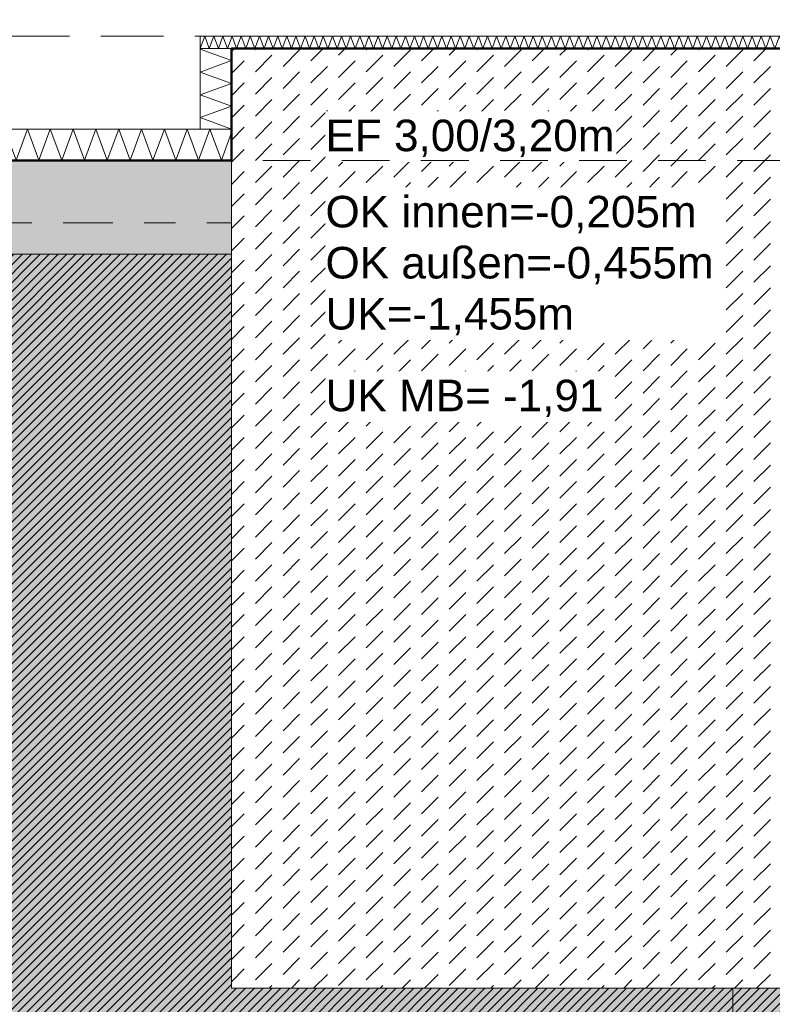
# Model space of a CAD drawing. Header units: metres. Extents: x -273 to 6, y -183 to 13.
# Tile 141 of 256: x -132.1 to -129.69, y -2.94 to 0.2. Entities that reach past the tile are written whole.
import ezdxf

# ---------------------------------------------------------------- set-up
doc = ezdxf.new("R2010")
doc.units = ezdxf.units.M
doc.header["$LTSCALE"] = 0.05
doc.header["$PDMODE"] = 1
doc.header["$PDSIZE"] = -2
for name, pattern in [('ISO-02 Strichlinie', [3.81, 3.048, -0.762]), ('Linienart-53', [5.291531, 3.175, -1.058062, 0.352704, -0.705764]), ('Linienart-Gestrichelt mit Abstand', [6, 4, -2])]:
    doc.linetypes.add(name, pattern=pattern)
doc.layers.get('0').update_dxf_attribs({"lineweight": 25})
for name, color, linetype, lineweight, true_color in [('00 -Bauelemente -Beton unbewehrt', 7, 'Continuous', 9, 0xf7e06e), ('00 -Bauelemente -Dämmung innen', 7, 'Continuous', 9, 0xff7fe6), ('30 -32 Gründung- 2 Flachgründungen u. Bodenplatten', 7, 'Continuous', 9, 0xff6633), ('30 -32 Gründung-4 Frostschürze', 7, 'Continuous', 9, 0x66aaff), ('70 -72 Beschriftung- 1 Beschriftung allgemein', 7, 'Continuous', 9, 0xff6633), ('70 -76 Bemaßung- 2 Allgemein', 7, 'Continuous', 5, 0x6666cc)]:
    doc.layers.add(name, color=color, linetype=linetype, lineweight=lineweight, true_color=true_color)
for name, color, linetype, lineweight in [('30 -35 Decken- 2 Beläge- Dämmung', 7, 'Continuous', 9), ('70 -71 Achsen- 1 Gebäudeachsen', 7, 'Linienart-53', 18), ('Keine', 7, 'Continuous', 9)]:
    doc.layers.add(name, color=color, linetype=linetype, lineweight=lineweight)
doc.styles.add('Arial', font='arial.ttf')
doc.dimstyles.new('k+k_klein', dxfattribs={"dimtxt": 0.100689, "dimasz": 0.05302, "dimexe": 0.05, "dimexo": 0.15, "dimgap": 0.005, "dimtad": 1, "dimdec": 3, "dimtxsty": 'Arial', "dimblk": 'VW_SLASH-2', "dimblk1": 'VW_SLASH-2', "dimblk2": 'VW_SLASH-2', "dimcen": 0, "dimdle": 0.025, "dimadec": 3, "dimazin": 0, "dimtfac": 0.75, "dimtdec": 3, "dimtix": 1, "dimtmove": 0, "dimatfit": 0, "dimldrblk": 'VW_FILLEDARROW', "dimfxl": 0.1, "dimfxlon": 1, "dimfrac": 2, "dimtolj": 1, "dimarcsym": 0})

# ---------------------------------------------------------------- blocks, each defined once
blk = doc.blocks.new('_Achsen (3D)')
at = {"layer": '70 -71 Achsen- 1 Gebäudeachsen', "transparency": 33554687}
for p, q in [((-129.821, 3.8), (-129.821, -46.172)), ((-179.668, -0.447), (3.826, -0.447))]:
    blk.add_line(p, q, dxfattribs=at)
blk = doc.blocks.new('Gruppe-154')
at = {"color": 255, "linetype": 'Continuous', "lineweight": 5}
blk.add_wipeout([(-135.821, -0.247), (-131.421, -0.247), (-131.421, -0.147), (-135.821, -0.147)], dxfattribs=at).dxf.layer = '00 -Bauelemente -Dämmung innen'
blk = doc.blocks.new('Gruppe-155')
at = {"layer": '00 -Bauelemente -Dämmung innen', "color": 7, "transparency": 33554687, "flags": 128}
blk.add_lwpolyline([(-135.821, -0.247), (-135.7846, -0.147), (-135.7482, -0.247), (-135.7118, -0.147), (-135.6754, -0.247), (-135.639, -0.147), (-135.6026, -0.247), (-135.5662, -0.147), (-135.5298, -0.247), (-135.4934, -0.147), (-135.457, -0.247), (-135.4206, -0.147), (-135.3842, -0.247), (-135.3478, -0.147), (-135.3114, -0.247), (-135.275, -0.147), (-135.2386, -0.247), (-135.2023, -0.147), (-135.1659, -0.247), (-135.1295, -0.147), (-135.0931, -0.247), (-135.0567, -0.147), (-135.0203, -0.247), (-134.9839, -0.147), (-134.9475, -0.247), (-134.9111, -0.147), (-134.8747, -0.247), (-134.8383, -0.147), (-134.8019, -0.247), (-134.7655, -0.147), (-134.7291, -0.247), (-134.6927, -0.147), (-134.6563, -0.247), (-134.6199, -0.147), (-134.5835, -0.247), (-134.5471, -0.147), (-134.5107, -0.247), (-134.4743, -0.147), (-134.4379, -0.247), (-134.4015, -0.147), (-134.3651, -0.247), (-134.3287, -0.147), (-134.2923, -0.247), (-134.2559, -0.147), (-134.2195, -0.247), (-134.1831, -0.147), (-134.1467, -0.247), (-134.1103, -0.147), (-134.0739, -0.247), (-134.0375, -0.147), (-134.0011, -0.247), (-133.9648, -0.147), (-133.9284, -0.247), (-133.892, -0.147), (-133.8556, -0.247), (-133.8192, -0.147), (-133.7828, -0.247), (-133.7464, -0.147), (-133.71, -0.247), (-133.6736, -0.147), (-133.6372, -0.247), (-133.6008, -0.147), (-133.5644, -0.247), (-133.528, -0.147), (-133.4916, -0.247), (-133.4552, -0.147), (-133.4188, -0.247), (-133.3824, -0.147), (-133.346, -0.247), (-133.3096, -0.147), (-133.2732, -0.247), (-133.2368, -0.147), (-133.2004, -0.247), (-133.164, -0.147), (-133.1276, -0.247), (-133.0912, -0.147), (-133.0548, -0.247), (-133.0184, -0.147), (-132.982, -0.247), (-132.9456, -0.147), (-132.9092, -0.247), (-132.8728, -0.147), (-132.8364, -0.247), (-132.8, -0.147), (-132.7636, -0.247), (-132.7273, -0.147), (-132.6909, -0.247), (-132.6545, -0.147), (-132.6181, -0.247), (-132.5817, -0.147), (-132.5453, -0.247), (-132.5089, -0.147), (-132.4725, -0.247), (-132.4361, -0.147), (-132.3997, -0.247), (-132.3633, -0.147), (-132.3269, -0.247), (-132.2905, -0.147), (-132.2541, -0.247), (-132.2177, -0.147), (-132.1813, -0.247), (-132.1449, -0.147), (-132.1085, -0.247), (-132.0721, -0.147), (-132.0357, -0.247), (-131.9993, -0.147), (-131.9629, -0.247), (-131.9265, -0.147), (-131.8901, -0.247), (-131.8537, -0.147), (-131.8173, -0.247), (-131.7809, -0.147), (-131.7445, -0.247), (-131.7081, -0.147), (-131.6717, -0.247), (-131.6353, -0.147), (-131.5989, -0.247), (-131.5625, -0.147), (-131.5262, -0.247), (-131.4898, -0.147), (-131.4534, -0.247), (-131.421, -0.1581)], dxfattribs=at)
blk = doc.blocks.new('Gruppe-156')
at = {"layer": '00 -Bauelemente -Dämmung innen', "color": 7, "linetype": 'Continuous', "lineweight": 9, "transparency": 33554687}
blk.add_line((-135.821, -0.147), (-135.821, -0.247), dxfattribs=at)
blk = doc.blocks.new('Gruppe-157')
at = {"layer": '00 -Bauelemente -Dämmung innen', "color": 7, "linetype": 'Continuous', "lineweight": 9, "transparency": 33554687}
blk.add_line((-131.421, -0.247), (-131.421, -0.147), dxfattribs=at)
blk = doc.blocks.new('Gruppe-158')
at = {"color": 7, "transparency": 33554687}
for name in ['Gruppe-156', 'Gruppe-157']:
    blk.add_blockref(name, (0, 0), dxfattribs=at)
blk = doc.blocks.new('Gruppe-159')
at = {"layer": '00 -Bauelemente -Dämmung innen', "color": 7, "linetype": 'Continuous', "lineweight": 9, "transparency": 33554687}
blk.add_line((-131.421, -0.147), (-135.821, -0.147), dxfattribs=at)
blk = doc.blocks.new('Gruppe-160')
at = {"layer": '00 -Bauelemente -Dämmung innen', "color": 7, "linetype": 'Continuous', "lineweight": 9, "transparency": 33554687}
blk.add_line((-135.821, -0.247), (-131.421, -0.247), dxfattribs=at)
blk = doc.blocks.new('Gruppe-161')
at = {"color": 7, "transparency": 33554687}
for name in ['Gruppe-159', 'Gruppe-160']:
    blk.add_blockref(name, (0, 0), dxfattribs=at)
blk = doc.blocks.new('Gruppe-162')
at = {"layer": '00 -Bauelemente -Dämmung innen', "color": 7}
blk.add_blockref('Gruppe-154', (0, 0), dxfattribs=at)
at = {"color": 7, "transparency": 33554687}
for name in ['Gruppe-158', 'Gruppe-161']:
    blk.add_blockref(name, (0, 0), dxfattribs=at)
at = {"layer": '00 -Bauelemente -Dämmung innen', "color": 7, "transparency": 33554687}
blk.add_blockref('Gruppe-155', (0, 0), dxfattribs=at)
blk = doc.blocks.new('Gruppe-163')
at = {"layer": '00 -Bauelemente -Dämmung innen', "color": 7, "transparency": 33554687}
blk.add_blockref('Gruppe-162', (0, 0), dxfattribs=at)
at = {"layer": '00 -Bauelemente -Dämmung innen', "color": 0, "flags": 1}
for tag in ['prm0_value', 'prm1_value', 'prm2_value', 'prm3_value', 'prm4_value', 'prm5_value', 'prm6_value', 'IFC_UUID', 'instanceID', 'prm0_name', 'prm0_type', 'prm1_name', 'prm1_type', 'prm2_name', 'prm2_type', 'prm3_name', 'prm3_type', 'prm4_name', 'prm4_type', 'prm5_name', 'prm5_type', 'prm6_name', 'prm6_type']:
    blk.add_attdef(tag, (-135.821, -0.247), '', height=0.00018, dxfattribs=at)
blk = doc.blocks.new('Gruppe-834')
at = {"color": 255, "linetype": 'Continuous', "lineweight": 5}
blk.add_wipeout([(-131.421, -0.147), (-131.421, 0.1099), (-131.521, 0.1099), (-131.521, -0.147)], dxfattribs=at).dxf.layer = '00 -Bauelemente -Dämmung innen'
blk = doc.blocks.new('Gruppe-835')
at = {"layer": '00 -Bauelemente -Dämmung innen', "color": 7, "transparency": 33554687, "flags": 128}
blk.add_lwpolyline([(-131.421, -0.147), (-131.521, -0.1106), (-131.421, -0.0742), (-131.521, -0.0379), (-131.421, -0.0015), (-131.521, 0.0349), (-131.421, 0.0713), (-131.521, 0.1077), (-131.5151, 0.1099)], dxfattribs=at)
blk = doc.blocks.new('Gruppe-836')
at = {"layer": '00 -Bauelemente -Dämmung innen', "color": 7, "linetype": 'Continuous', "lineweight": 9, "transparency": 33554687}
blk.add_line((-131.521, -0.147), (-131.421, -0.147), dxfattribs=at)
blk = doc.blocks.new('Gruppe-837')
at = {"layer": '00 -Bauelemente -Dämmung innen', "color": 7, "linetype": 'Continuous', "lineweight": 9, "transparency": 33554687}
blk.add_line((-131.421, 0.1099), (-131.521, 0.1099), dxfattribs=at)
blk = doc.blocks.new('Gruppe-838')
at = {"color": 7, "transparency": 33554687}
for name in ['Gruppe-837', 'Gruppe-836']:
    blk.add_blockref(name, (0, 0), dxfattribs=at)
blk = doc.blocks.new('Gruppe-839')
at = {"layer": '00 -Bauelemente -Dämmung innen', "color": 7, "linetype": 'Continuous', "lineweight": 9, "transparency": 33554687}
blk.add_line((-131.521, 0.1099), (-131.521, -0.147), dxfattribs=at)
blk = doc.blocks.new('Gruppe-840')
at = {"layer": '00 -Bauelemente -Dämmung innen', "color": 7, "linetype": 'Continuous', "lineweight": 9, "transparency": 33554687}
blk.add_line((-131.421, -0.147), (-131.421, 0.1099), dxfattribs=at)
blk = doc.blocks.new('Gruppe-841')
at = {"color": 7, "transparency": 33554687}
for name in ['Gruppe-839', 'Gruppe-840']:
    blk.add_blockref(name, (0, 0), dxfattribs=at)
blk = doc.blocks.new('Gruppe-842')
at = {"layer": '00 -Bauelemente -Dämmung innen', "color": 7}
blk.add_blockref('Gruppe-834', (0, 0), dxfattribs=at)
at = {"color": 7, "transparency": 33554687}
for name in ['Gruppe-838', 'Gruppe-841']:
    blk.add_blockref(name, (0, 0), dxfattribs=at)
at = {"layer": '00 -Bauelemente -Dämmung innen', "color": 7, "transparency": 33554687}
blk.add_blockref('Gruppe-835', (0, 0), dxfattribs=at)
blk = doc.blocks.new('Gruppe-843')
at = {"layer": '00 -Bauelemente -Dämmung innen', "color": 7, "transparency": 33554687}
blk.add_blockref('Gruppe-842', (0, 0), dxfattribs=at)
at = {"layer": '00 -Bauelemente -Dämmung innen', "color": 0, "flags": 1}
for tag in ['prm0_value', 'prm1_value', 'prm2_value', 'prm3_value', 'prm4_value', 'prm5_value', 'prm6_value', 'IFC_UUID', 'instanceID', 'prm0_name', 'prm0_type', 'prm1_name', 'prm1_type', 'prm2_name', 'prm2_type', 'prm3_name', 'prm3_type', 'prm4_name', 'prm4_type', 'prm5_name', 'prm5_type', 'prm6_name', 'prm6_type']:
    blk.add_attdef(tag, (-131.521, -0.147), '', height=0.00018, dxfattribs=at)
blk = doc.blocks.new('Gruppe-844')
at = {"color": 255, "linetype": 'Continuous', "lineweight": 5}
blk.add_wipeout([(-131.521, 0.1099), (-128.221, 0.1099), (-128.221, 0.1499), (-131.521, 0.1499)], dxfattribs=at).dxf.layer = '00 -Bauelemente -Dämmung innen'
blk = doc.blocks.new('Gruppe-845')
at = {"layer": '00 -Bauelemente -Dämmung innen', "color": 7, "transparency": 33554687, "flags": 128}
blk.add_lwpolyline([(-131.521, 0.1099), (-131.5064, 0.1499), (-131.4919, 0.1099), (-131.4773, 0.1499), (-131.4628, 0.1099), (-131.4482, 0.1499), (-131.4336, 0.1099), (-131.4191, 0.1499), (-131.4045, 0.1099), (-131.39, 0.1499), (-131.3754, 0.1099), (-131.3609, 0.1499), (-131.3463, 0.1099), (-131.3317, 0.1499), (-131.3172, 0.1099), (-131.3026, 0.1499), (-131.2881, 0.1099), (-131.2735, 0.1499), (-131.2589, 0.1099), (-131.2444, 0.1499), (-131.2298, 0.1099), (-131.2153, 0.1499), (-131.2007, 0.1099), (-131.1861, 0.1499), (-131.1716, 0.1099), (-131.157, 0.1499), (-131.1425, 0.1099), (-131.1279, 0.1499), (-131.1134, 0.1099), (-131.0988, 0.1499), (-131.0842, 0.1099), (-131.0697, 0.1499), (-131.0551, 0.1099), (-131.0406, 0.1499), (-131.026, 0.1099), (-131.0114, 0.1499), (-130.9969, 0.1099), (-130.9823, 0.1499), (-130.9678, 0.1099), (-130.9532, 0.1499), (-130.9386, 0.1099), (-130.9241, 0.1499), (-130.9095, 0.1099), (-130.895, 0.1499), (-130.8804, 0.1099), (-130.8659, 0.1499), (-130.8513, 0.1099), (-130.8367, 0.1499), (-130.8222, 0.1099), (-130.8076, 0.1499), (-130.7931, 0.1099), (-130.7785, 0.1499), (-130.7639, 0.1099), (-130.7494, 0.1499), (-130.7348, 0.1099), (-130.7203, 0.1499), (-130.7057, 0.1099), (-130.6911, 0.1499), (-130.6766, 0.1099), (-130.662, 0.1499), (-130.6475, 0.1099), (-130.6329, 0.1499), (-130.6184, 0.1099), (-130.6038, 0.1499), (-130.5892, 0.1099), (-130.5747, 0.1499), (-130.5601, 0.1099), (-130.5456, 0.1499), (-130.531, 0.1099), (-130.5164, 0.1499), (-130.5019, 0.1099), (-130.4873, 0.1499), (-130.4728, 0.1099), (-130.4582, 0.1499), (-130.4436, 0.1099), (-130.4291, 0.1499), (-130.4145, 0.1099), (-130.4, 0.1499), (-130.3854, 0.1099), (-130.3709, 0.1499), (-130.3563, 0.1099), (-130.3417, 0.1499), (-130.3272, 0.1099), (-130.3126, 0.1499), (-130.2981, 0.1099), (-130.2835, 0.1499), (-130.2689, 0.1099), (-130.2544, 0.1499), (-130.2398, 0.1099), (-130.2253, 0.1499), (-130.2107, 0.1099), (-130.1961, 0.1499), (-130.1816, 0.1099), (-130.167, 0.1499), (-130.1525, 0.1099), (-130.1379, 0.1499), (-130.1234, 0.1099), (-130.1088, 0.1499), (-130.0942, 0.1099), (-130.0797, 0.1499), (-130.0651, 0.1099), (-130.0506, 0.1499), (-130.036, 0.1099), (-130.0214, 0.1499), (-130.0069, 0.1099), (-129.9923, 0.1499), (-129.9778, 0.1099), (-129.9632, 0.1499), (-129.9486, 0.1099), (-129.9341, 0.1499), (-129.9195, 0.1099), (-129.905, 0.1499), (-129.8904, 0.1099), (-129.8759, 0.1499), (-129.8613, 0.1099), (-129.8467, 0.1499), (-129.8322, 0.1099), (-129.8176, 0.1499), (-129.8031, 0.1099), (-129.7885, 0.1499), (-129.7739, 0.1099), (-129.7594, 0.1499), (-129.7448, 0.1099), (-129.7303, 0.1499), (-129.7157, 0.1099), (-129.7011, 0.1499), (-129.6866, 0.1099), (-129.672, 0.1499), (-129.6575, 0.1099), (-129.6429, 0.1499), (-129.6284, 0.1099), (-129.6138, 0.1499), (-129.5992, 0.1099), (-129.5847, 0.1499), (-129.5701, 0.1099), (-129.5556, 0.1499), (-129.541, 0.1099), (-129.5264, 0.1499), (-129.5119, 0.1099), (-129.4973, 0.1499), (-129.4828, 0.1099), (-129.4682, 0.1499), (-129.4536, 0.1099), (-129.4391, 0.1499), (-129.4245, 0.1099), (-129.41, 0.1499), (-129.3954, 0.1099), (-129.3809, 0.1499), (-129.3663, 0.1099), (-129.3517, 0.1499), (-129.3372, 0.1099), (-129.3226, 0.1499), (-129.3081, 0.1099), (-129.2935, 0.1499), (-129.2789, 0.1099), (-129.2644, 0.1499), (-129.2498, 0.1099), (-129.2353, 0.1499), (-129.2207, 0.1099), (-129.2061, 0.1499), (-129.1916, 0.1099), (-129.177, 0.1499), (-129.1625, 0.1099), (-129.1479, 0.1499), (-129.1334, 0.1099), (-129.1188, 0.1499), (-129.1042, 0.1099), (-129.0897, 0.1499), (-129.0751, 0.1099), (-129.0606, 0.1499), (-129.046, 0.1099), (-129.0314, 0.1499), (-129.0169, 0.1099), (-129.0023, 0.1499), (-128.9878, 0.1099), (-128.9732, 0.1499), (-128.9586, 0.1099), (-128.9441, 0.1499), (-128.9295, 0.1099), (-128.915, 0.1499), (-128.9004, 0.1099), (-128.8859, 0.1499), (-128.8713, 0.1099), (-128.8567, 0.1499), (-128.8422, 0.1099), (-128.8276, 0.1499), (-128.8131, 0.1099), (-128.7985, 0.1499), (-128.7839, 0.1099), (-128.7694, 0.1499), (-128.7548, 0.1099), (-128.7403, 0.1499), (-128.7257, 0.1099), (-128.7111, 0.1499), (-128.6966, 0.1099), (-128.682, 0.1499), (-128.6675, 0.1099), (-128.6529, 0.1499), (-128.6384, 0.1099), (-128.6238, 0.1499), (-128.6092, 0.1099), (-128.5947, 0.1499), (-128.5801, 0.1099), (-128.5656, 0.1499), (-128.551, 0.1099), (-128.5364, 0.1499), (-128.5219, 0.1099), (-128.5073, 0.1499), (-128.4928, 0.1099), (-128.4782, 0.1499), (-128.4636, 0.1099), (-128.4491, 0.1499), (-128.4345, 0.1099), (-128.42, 0.1499), (-128.4054, 0.1099), (-128.3909, 0.1499), (-128.3763, 0.1099), (-128.3617, 0.1499), (-128.3472, 0.1099), (-128.3326, 0.1499), (-128.3181, 0.1099), (-128.3035, 0.1499), (-128.2889, 0.1099), (-128.2744, 0.1499), (-128.2598, 0.1099), (-128.2453, 0.1499), (-128.2307, 0.1099), (-128.221, 0.1366)], dxfattribs=at)
blk = doc.blocks.new('Gruppe-846')
at = {"layer": '00 -Bauelemente -Dämmung innen', "color": 7, "linetype": 'Continuous', "lineweight": 9, "transparency": 33554687}
blk.add_line((-131.521, 0.1499), (-131.521, 0.1099), dxfattribs=at)
blk = doc.blocks.new('Gruppe-847')
at = {"layer": '00 -Bauelemente -Dämmung innen', "color": 7, "linetype": 'Continuous', "lineweight": 9, "transparency": 33554687}
blk.add_line((-128.221, 0.1099), (-128.221, 0.1499), dxfattribs=at)
blk = doc.blocks.new('Gruppe-848')
at = {"color": 7, "transparency": 33554687}
for name in ['Gruppe-846', 'Gruppe-847']:
    blk.add_blockref(name, (0, 0), dxfattribs=at)
blk = doc.blocks.new('Gruppe-849')
at = {"layer": '00 -Bauelemente -Dämmung innen', "color": 7, "linetype": 'Continuous', "lineweight": 9, "transparency": 33554687}
blk.add_line((-128.221, 0.1499), (-131.521, 0.1499), dxfattribs=at)
blk = doc.blocks.new('Gruppe-850')
at = {"layer": '00 -Bauelemente -Dämmung innen', "color": 7, "linetype": 'Continuous', "lineweight": 9, "transparency": 33554687}
blk.add_line((-131.521, 0.1099), (-128.221, 0.1099), dxfattribs=at)
blk = doc.blocks.new('Gruppe-851')
at = {"color": 7, "transparency": 33554687}
for name in ['Gruppe-849', 'Gruppe-850']:
    blk.add_blockref(name, (0, 0), dxfattribs=at)
blk = doc.blocks.new('Gruppe-852')
at = {"layer": '00 -Bauelemente -Dämmung innen', "color": 7}
blk.add_blockref('Gruppe-844', (0, 0), dxfattribs=at)
at = {"color": 7, "transparency": 33554687}
for name in ['Gruppe-848', 'Gruppe-851']:
    blk.add_blockref(name, (0, 0), dxfattribs=at)
at = {"layer": '00 -Bauelemente -Dämmung innen', "color": 7, "transparency": 33554687}
blk.add_blockref('Gruppe-845', (0, 0), dxfattribs=at)
blk = doc.blocks.new('Gruppe-853')
at = {"layer": '00 -Bauelemente -Dämmung innen', "color": 7, "transparency": 33554687}
blk.add_blockref('Gruppe-852', (0, 0), dxfattribs=at)
at = {"layer": '00 -Bauelemente -Dämmung innen', "color": 0, "flags": 1}
for tag in ['IFC_UUID', 'instanceID', 'prm0_name', 'prm0_type', 'prm0_value', 'prm1_name', 'prm1_type', 'prm1_value', 'prm2_name', 'prm2_type', 'prm2_value', 'prm3_name', 'prm3_type', 'prm3_value', 'prm4_name', 'prm4_type', 'prm4_value', 'prm5_name', 'prm5_type', 'prm5_value', 'prm6_name', 'prm6_type', 'prm6_value']:
    blk.add_attdef(tag, (-131.521, 0.1099), '', height=0.00018, dxfattribs=at)
blk = doc.blocks.new('Gruppe-2130')
at = {"layer": '30 -32 Gründung- 2 Flachgründungen u. Bodenplatten', "flags": 128}
blk.add_lwpolyline([(-131.421, 0.1099), (-128.221, 0.1099), (-128.221, -2.8901), (-131.421, -2.8901)], close=True, dxfattribs=at)
at = {"color": 255}
for points in [[(-131.121, -0.2524), (-130.1926, -0.2524), (-130.1926, -0.0901), (-131.121, -0.0901)], [(-131.121, -0.8204), (-129.8749, -0.8204), (-129.8749, -0.3335), (-131.121, -0.3335)]]:
    blk.add_wipeout(points, dxfattribs=at).dxf.layer = '70 -72 Beschriftung- 1 Beschriftung allgemein'
at = {"layer": '70 -72 Beschriftung- 1 Beschriftung allgemein', "char_height": 0.100689, "attachment_point": 1, "line_spacing_factor": 0.970891, "style": 'Arial'}
for s, insert in [('EF 3,00/3,20m', (-131.121, -0.1171)), ('OK innen=-0,205m\\POK außen=-0,455m\\PUK=-1,455m', (-131.121, -0.3605))]:
    blk.add_mtext(s, dxfattribs=dict(at, insert=insert))
blk = doc.blocks.new('_FU_2D LP5 (2D)')
at = {"color": 255}
blk.add_wipeout([(-131.42099996, 0.10989813), (-128.22099996, 0.10989813), (-128.22099996, -2.89010187), (-131.42099996, -2.89010187)], dxfattribs=at).dxf.layer = '00 -Bauelemente -Beton unbewehrt'
at = {"layer": '00 -Bauelemente -Beton unbewehrt', "linetype": 'Continuous', "lineweight": 9}
h = blk.add_hatch(dxfattribs=at)
h.set_pattern_fill('Unbew_ Beton1 1mm SRF', style=0, pattern_type=2)
h.set_pattern_definition([(45, (0, 0), (0.088388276, 0.01767774), [0.075, -0.05])])
h.paths.add_polyline_path([(-131.42099996, 0.10989813), (-128.22099996, 0.10989813), (-128.22099996, -2.89010187), (-131.42099996, -2.89010187)])
at = {"layer": '30 -35 Decken- 2 Beläge- Dämmung', "linetype": 'Continuous', "lineweight": 18, "true_color": 0xd9d9d9}
h = blk.add_hatch(dxfattribs=at)
h.set_pattern_fill('Schraffur grau', color=254, style=0, pattern_type=2)
h.set_pattern_definition([(45, (-131.188402, -6.746944), (0.014142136, -0.014142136), [])])
h.paths.add_polyline_path([(-149.17086327, -2.24704198), (-150.87086327, -2.24704198), (-150.87086327, -0.54704198), (-151.02099996, -0.54704198), (-151.02099996, -2.89011624), (-154.22099996, -2.89011624), (-154.22099996, -0.54704198), (-159.62099996, -0.54704198), (-159.62099996, -5.54704198), (-119.72099996, -5.54704198), (-119.72099996, -10.21204198), (-100.02099996, -10.21204198), (-100.02099996, -7.44704198), (-101.74599996, -7.44704198), (-101.74599996, -5.21204198), (-114.72099996, -5.21204198), (-114.72099996, -2.89009828), (-116.22099996, -2.89009828), (-116.22099996, -0.54704198), (-120.62099996, -0.54704198), (-120.62099996, -2.89010187), (-123.82099996, -2.89010187), (-123.82099996, -0.54704198), (-128.22099996, -0.54704198), (-128.22099996, -2.89010187), (-131.42099996, -2.89010187), (-131.42099996, -0.54704198), (-135.82099996, -0.54704198), (-135.82099996, -2.89010187), (-139.02099996, -2.89010187), (-139.02099996, -0.54704198), (-143.42099996, -0.54704198), (-143.42099996, -2.89011265), (-146.62099996, -2.89011265), (-146.62099996, -0.54704198), (-149.17086327, -0.54704198)])
h.paths.add_polyline_path([(-105.92099996, -8.27204198), (-108.12099996, -8.27204198), (-108.12099996, -6.07204198), (-105.92099996, -6.07204198)])
h.paths.add_polyline_path([(-113.52099996, -8.27204198), (-115.72099996, -8.27204198), (-115.72099996, -6.07204198), (-113.52099996, -6.07204198)])
at = {"layer": 'Keine', "linetype": 'Continuous', "lineweight": 0, "transparency": 33554511}
h = blk.add_hatch(color=43, dxfattribs=at)
h.paths.add_polyline_path([(-131.42099996, -0.54704198), (-135.82099996, -0.54704198), (-135.82099996, -2.89010187), (-139.02099996, -2.89010187), (-139.02099996, -0.54704198), (-143.42099996, -0.54704198), (-143.42099996, -2.89011265), (-146.62099996, -2.89011265), (-146.62099996, -0.54704198), (-149.17086327, -0.54704198), (-149.17086327, -2.24704198), (-151.02099996, -2.24704198), (-151.02099996, -2.89011624), (-154.22099996, -2.89011624), (-154.22099996, -0.54704198), (-159.62099996, -0.54704198), (-159.62099996, -9.29704198), (-161.89599996, -9.29704198), (-161.89599996, -8.97204198), (-164.29599996, -8.97204198), (-164.29599996, -8.89704198), (-167.04599996, -8.89704198), (-167.04599996, -9.47204198), (-168.59599996, -9.47204198), (-168.59599996, -8.79704198), (-174.32099996, -8.79704198), (-174.32099996, -9.79704198), (-175.32099996, -9.79704198), (-175.32099996, -11.09704198), (-160.82099996, -11.09704198), (-160.82099996, -10.94704198), (-100.02099996, -10.94704198), (-100.02099996, -7.44704198), (-101.74599996, -7.44704198), (-101.74599996, -5.21204198), (-114.72099996, -5.21204198), (-114.72099996, -2.89009828), (-116.22099996, -2.89009828), (-116.22099996, -0.54704198), (-120.62099996, -0.54704198), (-120.62099996, -2.89010187), (-123.82099996, -2.89010187), (-123.82099996, -0.54704198), (-128.22099996, -0.54704198), (-128.22099996, -2.89010187), (-131.42099996, -2.89010187)])
h.paths.add_polyline_path([(-153.72099996, -6.07204198), (-151.52099996, -6.07204198), (-151.52099996, -8.27204198), (-153.72099996, -8.27204198)])
h.paths.add_polyline_path([(-143.92099996, -8.27204198), (-146.12099996, -8.27204198), (-146.12099996, -6.07204198), (-143.92099996, -6.07204198)])
h.paths.add_polyline_path([(-128.72099996, -8.27204198), (-130.92099996, -8.27204198), (-130.92099996, -6.07204198), (-128.72099996, -6.07204198)])
h.paths.add_polyline_path([(-113.52099996, -8.27204198), (-115.72099996, -8.27204198), (-115.72099996, -6.07204198), (-113.52099996, -6.07204198)])
h.paths.add_polyline_path([(-108.12099996, -6.07204198), (-105.92099996, -6.07204198), (-105.92099996, -8.27204198), (-108.12099996, -8.27204198)])
h.paths.add_polyline_path([(-123.32099996, -6.07204198), (-121.12099996, -6.07204198), (-121.12099996, -8.27204198), (-123.32099996, -8.27204198)])
h.paths.add_polyline_path([(-138.52099996, -6.07204198), (-136.32099996, -6.07204198), (-136.32099996, -8.27204198), (-138.52099996, -8.27204198)])
at = {"layer": '00 -Bauelemente -Beton unbewehrt', "flags": 128}
blk.add_lwpolyline([(-131.42099996, 0.10989813), (-128.22099996, 0.10989813), (-128.22099996, -2.89010187), (-131.42099996, -2.89010187)], close=True, dxfattribs=at)
at = {"layer": '30 -35 Decken- 2 Beläge- Dämmung', "flags": 128}
blk.add_lwpolyline([(-159.62099996, -5.54704198), (-119.72099996, -5.54704198), (-119.72099996, -10.21204198), (-100.02099996, -10.21204198), (-100.02099996, -7.44704198), (-101.74599996, -7.44704198), (-101.74599996, -5.21204198), (-114.72099996, -5.21204198), (-114.72099996, -2.89009828), (-116.22099996, -2.89009828), (-116.22099996, -0.54704198), (-120.62099996, -0.54704198), (-120.62099996, -2.89010187), (-123.82099996, -2.89010187), (-123.82099996, -0.54704198), (-128.22099996, -0.54704198), (-128.22099996, -2.89010187), (-131.42099996, -2.89010187), (-131.42099996, -0.54704198), (-135.82099996, -0.54704198)], dxfattribs=at)
at = {"layer": 'Keine', "flags": 128}
blk.add_lwpolyline([(-160.82099996, -10.94704198), (-100.02099996, -10.94704198), (-100.02099996, -7.44704198), (-101.74599996, -7.44704198), (-101.74599996, -5.21204198), (-114.72099996, -5.21204198), (-114.72099996, -2.89009828), (-116.22099996, -2.89009828), (-116.22099996, -0.54704198), (-120.62099996, -0.54704198), (-120.62099996, -2.89010187), (-123.82099996, -2.89010187), (-123.82099996, -0.54704198), (-128.22099996, -0.54704198), (-128.22099996, -2.89010187), (-131.42099996, -2.89010187), (-131.42099996, -0.54704198), (-135.82099996, -0.54704198)], dxfattribs=at)
at = {"layer": '00 -Bauelemente -Dämmung innen', "color": 7}
blk.add_blockref('Gruppe-163', (0, 0), dxfattribs=at)
blk.add_blockref('Gruppe-843', (0, 0), dxfattribs=at)
blk.add_blockref('Gruppe-853', (0, 0), dxfattribs=at)
at = {"layer": 'Keine', "color": 1, "linetype": 'Linienart-Gestrichelt mit Abstand', "lineweight": 9, "true_color": 0xff0000, "flags": 128}
blk.add_lwpolyline([(6.03999377, -134.70913897), (4.10766281, -139.37286792), (2.43021044, -143.26963359), (0.229042, -148.18933714), (-1.94395765, -152.85045285), (-2.56993827, -154.15978267), (-4.36668217, -157.84024419, -0.1218666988), (-4.98756345, -158.57331042), (-24.20773646, -172.45584859, 0.2343426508), (-30.81423496, -181.88107792), (-30.81423496, -181.88107792, -0.1382747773), (-50.04185585, -181.32068598), (-50.04185585, -181.32068598), (-63.53399243, -176.93721776), (-98.52806435, -165.50668377), (-148.4236418, -149.2972654), (-209.68205216, -128.62056047), (-249.49758002, -116.74073979), (-271.8563458, -111.07977166), (-272.63374696, -110.30237051), (-272.63374694, -44.20319881), (-268.39909651, 0.15100107), (-267.46628238, 0.15012673), (-197.75478142, 0.14986172), (5.97600004, 0.14995802), (6.00607638, -63.16005056)], format="xyb", close=True, dxfattribs=at)
at = {"layer": '30 -32 Gründung- 2 Flachgründungen u. Bodenplatten', "color": 7}
blk.add_blockref('Gruppe-2130', (0, 0), dxfattribs=at)
at = {"layer": '30 -32 Gründung-4 Frostschürze', "linetype": 'Continuous', "lineweight": 0, "transparency": 33554534}
blk.add_hatch(color=161, dxfattribs=at).paths.add_polyline_path([(-135.82099996, -0.24704198), (-131.42099996, -0.24704198), (-131.42099996, -0.54704198), (-135.82099996, -0.54704198)])
at = {"layer": '30 -32 Gründung- 2 Flachgründungen u. Bodenplatten', "linetype": 'ISO-02 Strichlinie'}
blk.add_line((-131.32099996, -0.24704198), (-128.32099996, -0.24704198), dxfattribs=at)
at = {"layer": '30 -32 Gründung-4 Frostschürze', "flags": 128}
blk.add_lwpolyline([(-135.82099996, -0.24704198), (-131.42099996, -0.24704198), (-131.42099996, -0.54704198), (-135.82099996, -0.54704198)], close=True, dxfattribs=at)
at = {"layer": '70 -72 Beschriftung- 1 Beschriftung allgemein', "color": 103, "lineweight": 50, "true_color": 0x66cc7f, "flags": 128}
blk.add_lwpolyline([(-100.02099996, -4.91204198), (-114.42099996, -4.91204198), (-114.42099996, -2.89009828), (-113.02099996, -2.89009828), (-113.02099996, 0.10990172), (-116.22099996, 0.10990172), (-116.22099996, -0.24704198), (-120.62099996, -0.24704198), (-120.62099996, 0.10989813), (-123.82099996, 0.10989813), (-123.82099996, -0.24704198), (-128.22099996, -0.24704198), (-128.22099996, 0.10989813), (-131.42099996, 0.10989813), (-131.42099996, -0.24704198), (-135.82099996, -0.24704198)], dxfattribs=at)
blk = doc.blocks.new('VW_SLASH-2')
at = {"color": 0, "linetype": 'ByBlock', "lineweight": -2, "transparency": 16777216}
blk.add_line((0.472, 0), (-1, 0), dxfattribs=at)
at = {"color": 0, "lineweight": 5, "transparency": 16777216, "flags": 128}
blk.add_lwpolyline([(0.5, 0.5), (-0.5, -0.5)], dxfattribs=at)
blk = doc.blocks.new('*D2985')
at = {"layer": '70 -76 Bemaßung- 2 Allgemein', "color": 0, "lineweight": -2}
for p, q in [((-135.821, 1.8), (-135.821, 1.95)), ((-131.421, 1.8), (-131.421, 1.95)), ((-131.474, 1.9), (-135.768, 1.9))]:
    blk.add_line(p, q, dxfattribs=at)
at = {"layer": 'Defpoints', "color": 0}
for p in [(-135.821, 1.9), (-135.821, -2.8901), (-131.421, -2.8901)]:
    blk.add_point(p, dxfattribs=at)
at = {"layer": '70 -76 Bemaßung- 2 Allgemein', "color": 0, "lineweight": -2, "xscale": 0.05302001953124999, "yscale": 0.05302001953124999, "zscale": 0.05302001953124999, "rotation": 180}
blk.add_blockref('VW_SLASH-2', (-135.821, 1.9), dxfattribs=at)
at = {"layer": '70 -76 Bemaßung- 2 Allgemein', "color": 0, "lineweight": -2, "xscale": 0.05302001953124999, "yscale": 0.05302001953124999, "zscale": 0.05302001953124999}
blk.add_blockref('VW_SLASH-2', (-131.421, 1.9), dxfattribs=at)
at = {"layer": '70 -76 Bemaßung- 2 Allgemein', "color": 0, "insert": (-133.621, 1.9654), "char_height": 0.10069, "attachment_point": 5, "style": 'Arial'}
blk.add_mtext('\\A1;4,40', dxfattribs=at)
blk = doc.blocks.new('VW_FILLEDARROW')
at = {"linetype": 'Continuous', "lineweight": 0, "transparency": 16777216}
blk.add_hatch(color=0, dxfattribs=at).paths.add_polyline_path([(-2.829, 0.758), (0, 0), (-2.829, -0.758)])
at = {"color": 0, "lineweight": 5, "transparency": 16777216, "flags": 128}
blk.add_lwpolyline([(-2.829, 0.758), (0, 0), (-2.829, -0.758)], close=True, dxfattribs=at)
blk = doc.blocks.new('*D2986')
at = {"layer": '70 -76 Bemaßung- 2 Allgemein', "color": 0, "lineweight": -2}
for p, q in [((-131.421, 1.8), (-131.421, 1.95)), ((-129.821, 1.8), (-129.821, 1.95)), ((-129.874, 1.9), (-131.368, 1.9))]:
    blk.add_line(p, q, dxfattribs=at)
at = {"layer": 'Defpoints', "color": 0}
for p in [(-131.421, 1.9), (-129.821, 0.153), (-131.421, -2.8901)]:
    blk.add_point(p, dxfattribs=at)
at = {"layer": '70 -76 Bemaßung- 2 Allgemein', "color": 0, "lineweight": -2, "xscale": 0.05302001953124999, "yscale": 0.05302001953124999, "zscale": 0.05302001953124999, "rotation": 180}
blk.add_blockref('VW_SLASH-2', (-131.421, 1.9), dxfattribs=at)
at = {"layer": '70 -76 Bemaßung- 2 Allgemein', "color": 0, "lineweight": -2, "xscale": 0.05302001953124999, "yscale": 0.05302001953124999, "zscale": 0.05302001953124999}
blk.add_blockref('VW_SLASH-2', (-129.821, 1.9), dxfattribs=at)
at = {"layer": '70 -76 Bemaßung- 2 Allgemein', "color": 0, "insert": (-130.621, 1.9654), "char_height": 0.10069, "attachment_point": 5, "style": 'Arial'}
blk.add_mtext('\\A1;1,60', dxfattribs=at)
blk = doc.blocks.new('*D2987')
at = {"layer": '70 -76 Bemaßung- 2 Allgemein', "color": 0, "lineweight": -2}
for p, q in [((-129.821, 1.8), (-129.821, 1.95)), ((-128.221, 1.8), (-128.221, 1.95)), ((-128.274, 1.9), (-129.768, 1.9))]:
    blk.add_line(p, q, dxfattribs=at)
at = {"layer": 'Defpoints', "color": 0}
for p in [(-129.821, 1.9), (-129.821, 0.153), (-128.221, -2.8901)]:
    blk.add_point(p, dxfattribs=at)
at = {"layer": '70 -76 Bemaßung- 2 Allgemein', "color": 0, "lineweight": -2, "xscale": 0.05302001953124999, "yscale": 0.05302001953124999, "zscale": 0.05302001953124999}
for p, rotation in [((-129.821, 1.9), 180), ((-128.221, 1.9), 360)]:
    blk.add_blockref('VW_SLASH-2', p, dxfattribs=dict(at, rotation=rotation))
at = {"layer": '70 -76 Bemaßung- 2 Allgemein', "color": 0, "insert": (-129.021, 1.9654), "char_height": 0.10069, "attachment_point": 5, "style": 'Arial'}
blk.add_mtext('\\A1;1,60', dxfattribs=at)
blk = doc.blocks.new('*D3234')
at = {"layer": '70 -76 Bemaßung- 2 Allgemein', "color": 0, "lineweight": -2}
for p, q in [((-135.721, 1.3), (-135.721, 1.45)), ((-131.521, 1.3), (-131.521, 1.45)), ((-131.574, 1.4), (-135.668, 1.4))]:
    blk.add_line(p, q, dxfattribs=at)
at = {"layer": 'Defpoints', "color": 0}
for p in [(-135.721, 1.4), (-135.721, 0.1499), (-131.521, 0.1499)]:
    blk.add_point(p, dxfattribs=at)
at = {"layer": '70 -76 Bemaßung- 2 Allgemein', "color": 0, "lineweight": -2, "xscale": 0.05302001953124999, "yscale": 0.05302001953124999, "zscale": 0.05302001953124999, "rotation": 180}
blk.add_blockref('VW_SLASH-2', (-135.721, 1.4), dxfattribs=at)
at = {"layer": '70 -76 Bemaßung- 2 Allgemein', "color": 0, "lineweight": -2, "xscale": 0.05302001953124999, "yscale": 0.05302001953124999, "zscale": 0.05302001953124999}
blk.add_blockref('VW_SLASH-2', (-131.521, 1.4), dxfattribs=at)
at = {"layer": '70 -76 Bemaßung- 2 Allgemein', "color": 0, "insert": (-133.621, 1.4654), "char_height": 0.10069, "attachment_point": 5, "style": 'Arial'}
blk.add_mtext('\\A1;4,20', dxfattribs=at)
blk = doc.blocks.new('*D3235')
at = {"layer": '70 -76 Bemaßung- 2 Allgemein', "color": 0, "lineweight": -2}
for p, q in [((-131.521, 1.3), (-131.521, 1.45)), ((-131.421, 1.3), (-131.421, 1.45)), ((-131.574, 1.4), (-131.627, 1.4)), ((-131.421, 1.4), (-131.521, 1.4)), ((-131.368, 1.4), (-131.315, 1.4))]:
    blk.add_line(p, q, dxfattribs=at)
at = {"layer": 'Defpoints', "color": 0}
for p in [(-131.521, 1.4), (-131.521, 0.1499), (-131.421, -1.7186)]:
    blk.add_point(p, dxfattribs=at)
at = {"layer": '70 -76 Bemaßung- 2 Allgemein', "color": 0, "lineweight": -2, "xscale": 0.05302001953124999, "yscale": 0.05302001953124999, "zscale": 0.05302001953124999}
for p, rotation in [((-131.521, 1.4), 359.9999999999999), ((-131.421, 1.4), 179.9999999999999)]:
    blk.add_blockref('VW_SLASH-2', p, dxfattribs=dict(at, rotation=rotation))
at = {"layer": '70 -76 Bemaßung- 2 Allgemein', "color": 0, "insert": (-131.471, 1.5089), "char_height": 0.10069, "attachment_point": 5, "style": 'Arial'}
blk.add_mtext('\\A1;10', dxfattribs=at)
blk = doc.blocks.new('*D3236')
at = {"layer": '70 -76 Bemaßung- 2 Allgemein', "color": 0, "lineweight": -2}
for p, q in [((-131.421, 1.3), (-131.421, 1.45)), ((-129.821, 1.3), (-129.821, 1.45)), ((-129.874, 1.4), (-131.368, 1.4))]:
    blk.add_line(p, q, dxfattribs=at)
at = {"layer": 'Defpoints', "color": 0}
for p in [(-131.421, 1.4), (-129.821, 0.153), (-131.421, -1.7186)]:
    blk.add_point(p, dxfattribs=at)
at = {"layer": '70 -76 Bemaßung- 2 Allgemein', "color": 0, "lineweight": -2, "xscale": 0.05302001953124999, "yscale": 0.05302001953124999, "zscale": 0.05302001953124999, "rotation": 180}
blk.add_blockref('VW_SLASH-2', (-131.421, 1.4), dxfattribs=at)
at = {"layer": '70 -76 Bemaßung- 2 Allgemein', "color": 0, "lineweight": -2, "xscale": 0.05302001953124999, "yscale": 0.05302001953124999, "zscale": 0.05302001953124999}
blk.add_blockref('VW_SLASH-2', (-129.821, 1.4), dxfattribs=at)
at = {"layer": '70 -76 Bemaßung- 2 Allgemein', "color": 0, "insert": (-130.621, 1.4654), "char_height": 0.10069, "attachment_point": 5, "style": 'Arial'}
blk.add_mtext('\\A1;1,60', dxfattribs=at)
blk = doc.blocks.new('*D3237')
at = {"layer": '70 -76 Bemaßung- 2 Allgemein', "color": 0, "lineweight": -2}
for p, q in [((-129.821, 1.3), (-129.821, 1.45)), ((-128.221, 1.3), (-128.221, 1.45)), ((-128.274, 1.4), (-129.768, 1.4))]:
    blk.add_line(p, q, dxfattribs=at)
at = {"layer": 'Defpoints', "color": 0}
for p in [(-129.821, 1.4), (-129.821, 0.153), (-128.221, -2.8901)]:
    blk.add_point(p, dxfattribs=at)
at = {"layer": '70 -76 Bemaßung- 2 Allgemein', "color": 0, "lineweight": -2, "xscale": 0.05302001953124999, "yscale": 0.05302001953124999, "zscale": 0.05302001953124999}
for p, rotation in [((-129.821, 1.4), 180), ((-128.221, 1.4), 360)]:
    blk.add_blockref('VW_SLASH-2', p, dxfattribs=dict(at, rotation=rotation))
at = {"layer": '70 -76 Bemaßung- 2 Allgemein', "color": 0, "insert": (-129.021, 1.4654), "char_height": 0.10069, "attachment_point": 5, "style": 'Arial'}
blk.add_mtext('\\A1;1,60', dxfattribs=at)
blk = doc.blocks.new('Gruppe-2983')
at = {"layer": '70 -72 Beschriftung- 1 Beschriftung allgemein', "linetype": 'Continuous', "lineweight": 5}
blk.add_point((-131.121, -0.8204), dxfattribs=at)
at = {"color": 255}
blk.add_wipeout([(-131.121, -1.0826), (-130.228, -1.0826), (-130.228, -0.9204), (-131.121, -0.9204)], dxfattribs=at).dxf.layer = '70 -72 Beschriftung- 1 Beschriftung allgemein'
at = {"layer": '70 -72 Beschriftung- 1 Beschriftung allgemein', "insert": (-131.121, -0.9474), "char_height": 0.100689, "attachment_point": 1, "line_spacing_factor": 0.970891, "style": 'Arial'}
blk.add_mtext('UK MB= -1,91', dxfattribs=at)
blk = doc.blocks.new('Gruppe-2789')
at = {"layer": '70 -76 Bemaßung- 2 Allgemein'}
for base, p1, p2, text, picture, middle in [((-135.82099996, 1.89995802), (-131.42099996, -2.89010187), (-135.82099996, -2.89010187), '4,40', '*D2985', (-133.62099996, 1.96542156)), ((-131.42099996, 1.89995802), (-129.82099996, 0.15295802), (-131.42099996, -2.89010187), '1,60', '*D2986', (-130.62099996, 1.96542156)), ((-129.82099996, 1.89995802), (-128.22099996, -2.89010187), (-129.82099996, 0.15295802), '1,60', '*D2987', (-129.02099996, 1.96542156))]:
    dim = blk.add_linear_dim(base=base, p1=p1, p2=p2, text=text, dimstyle='k+k_klein', override={"dimtxt": 0.100689, "dimgap": 0.005, "dimdec": 8, "dimpost": '<>', "dimtxsty": 'Arial', "dimtmove": 2}, dxfattribs=at)
    dim.commit()
    dim.dimension.update_dxf_attribs({"geometry": picture, "text_midpoint": middle})
blk = doc.blocks.new('Gruppe-2794')
at = {"layer": '70 -76 Bemaßung- 2 Allgemein'}
for base, p1, p2, text, override, picture, middle in [((-131.52099996, 1.39995802), (-131.42099996, -1.71857193), (-131.52099996, 0.14989454), '10', {"dimtxt": 0.100689, "dimgap": 0.005, "dimdec": 8, "dimpost": '<>', "dimtxsty": 'Arial', "dimtix": 0, "dimtmove": 2}, '*D3235', (-131.47099996, 1.50885958)), ((-135.72099996, 1.39995802), (-131.52099996, 0.14989454), (-135.72099996, 0.14989094), '4,20', {"dimtxt": 0.100689, "dimgap": 0.005, "dimdec": 8, "dimpost": '<>', "dimtxsty": 'Arial', "dimtmove": 2}, '*D3234', (-133.62099996, 1.46542156)), ((-131.42099996, 1.39995802), (-129.82099996, 0.15295802), (-131.42099996, -1.71857193), '1,60', {"dimtxt": 0.100689, "dimgap": 0.005, "dimdec": 8, "dimpost": '<>', "dimtxsty": 'Arial', "dimtmove": 2}, '*D3236', (-130.62099996, 1.46542156)), ((-129.82099996, 1.39995802), (-128.22099996, -2.89010187), (-129.82099996, 0.15295802), '1,60', {"dimtxt": 0.100689, "dimgap": 0.005, "dimdec": 8, "dimpost": '<>', "dimtxsty": 'Arial', "dimtmove": 2}, '*D3237', (-129.02099996, 1.46542156))]:
    dim = blk.add_linear_dim(base=base, p1=p1, p2=p2, text=text, dimstyle='k+k_klein', override=override, dxfattribs=at)
    dim.commit()
    dim.dimension.update_dxf_attribs({"geometry": picture, "text_midpoint": middle})
blk = doc.blocks.new('_FU_2D Bemaßung_ Beschriftung (3D)')
at = {"layer": '70 -76 Bemaßung- 2 Allgemein'}
for name in ['Gruppe-2789', 'Gruppe-2794']:
    blk.add_blockref(name, (0, 0), dxfattribs=at)
at = {"layer": '70 -72 Beschriftung- 1 Beschriftung allgemein', "color": 7}
blk.add_blockref('Gruppe-2983', (0, 0), dxfattribs=at)

msp = doc.modelspace()

# ---------------------------------------------------------------- block references
at = {"layer": 'Keine', "color": 1}
msp.add_blockref('_Achsen (3D)', (0, 0), dxfattribs=at)

# ---------------------------------------------------------------- next in the draw order: block references
msp.add_blockref('_FU_2D LP5 (2D)', (0, 0), dxfattribs=at)

# ---------------------------------------------------------------- next in the draw order: block references
msp.add_blockref('_FU_2D Bemaßung_ Beschriftung (3D)', (0, 0), dxfattribs=at)

doc.saveas('drawing.dxf')
